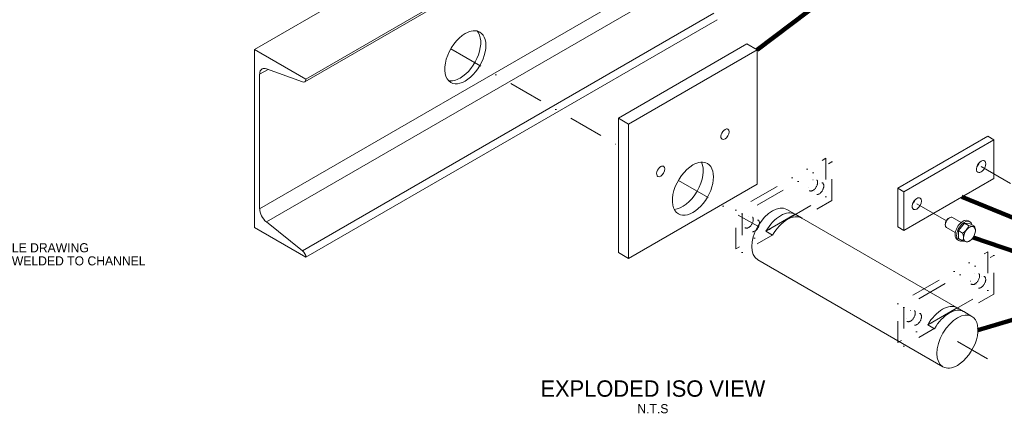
# Model space of a CAD drawing. Header units: millimetres. Extents: x -33820 to -29615, y -714818 to -711848.
# Tile 3 of 13: x -32466 to -31111, y -713600 to -713060. Entities that reach past the tile are written whole.
import ezdxf

# ---------------------------------------------------------------- set-up
doc = ezdxf.new("R2010")
doc.units = ezdxf.units.MM
doc.header["$MEASUREMENT"] = 0
for name, pattern in [('DGN Style 4', [95.165673, 47.582836, -23.791418, 0, -23.791418]), ('DGN Style 5', [41.634982, 17.843564, -23.791418]), ('DGN Style 6', [113.009236, 0, -23.791418, 41.634982, -23.791418, 0, -23.791418])]:
    doc.linetypes.add(name, pattern=pattern)
doc.styles.add('Style-ENGINEERING', font='ENGINEERING.shx')
doc.styles.add('Style-ENGINEERING_0', font='ENGINEERING.shx')
doc.dimstyles.new('MetricMM', dxfattribs={"dimtxt": 3, "dimasz": 3, "dimexe": 1.5, "dimexo": 1.5, "dimgap": 1.5, "dimtad": 1, "dimdec": 0, "dimzin": 7, "dimtxsty": 'Style-ENGINEERING_0', "dimcen": 0.09, "dimclrd": 1, "dimclre": 1, "dimclrt": 7, "dimadec": 0, "dimazin": 3, "dimtfac": 1, "dimtdec": 0, "dimtofl": 0, "dimtmove": 0, "dimatfit": 3, "dimfxl": 1, "dimtzin": 7, "dimlwd": -1, "dimlwe": 0, "dimarcsym": 0})

msp = doc.modelspace()

# ---------------------------------------------------------------- linework, layer by layer
at = {"color": 7, "linetype": 'Continuous', "lineweight": 0}
for p, q in [((-31577.1, -712774.45), (-32142.79, -713101.05)), ((-32073.73, -713145.53), (-31508.05, -712818.94)), ((-31506.39, -712815.27), (-32072.08, -713141.87)), ((-31570.03, -712993.46), (-32135.72, -713320.06)), ((-31560.8, -713011.63), (-32126.48, -713338.23)), ((-31511.01, -713051.14), (-32076.69, -713377.74)), ((-31506.39, -713060.22), (-32072.08, -713386.82)), ((-32142.79, -713101.05), (-32072.08, -713141.87)), ((-32142.79, -713346), (-32142.79, -713101.05)), ((-32124.16, -713128.48), (-32135.72, -713135.15)), ((-32076.69, -713145.63), (-32126.48, -713127.64)), ((-32135.72, -713135.15), (-32135.72, -713320.06)), ((-31186.97, -713332.49), (-31187.68, -713332.9)), ((-31170.93, -713339.05), (-31182.97, -713332.1)), ((-31158.96, -713337.87), (-31161.08, -713336.65)), ((-32072.08, -713386.82), (-32142.79, -713346)), ((-32126.48, -713338.23), (-32076.69, -713377.74)), ((-31192.63, -713341.47), (-31192.63, -713342.29)), ((-31190.97, -713345.95), (-31178.93, -713352.9)), ((-31174.65, -713350.13), (-31166.46, -713339.94)), ((-31168.85, -713353.48), (-31174.65, -713350.13)), ((-31174.65, -713361.05), (-31174.65, -713350.13)), ((-31160.66, -713343.29), (-31166.46, -713339.94)), ((-31166.46, -713339.94), (-31158.27, -713340.67)), ((-31152.47, -713344.03), (-31158.27, -713340.67)), ((-31155.32, -713344.39), (-31155.28, -713344.39)), ((-31151.2, -713350.18), (-31151.2, -713350.25)), ((-31176.08, -713362.63), (-31173.96, -713363.85)), ((-31168.85, -713364.4), (-31174.65, -713361.05)), ((-31155.28, -713360.75), (-31155.32, -713360.8)), ((-31160.66, -713365.14), (-31159.39, -713364.4))]:
    msp.add_line(p, q, dxfattribs=at)
at = {"color": 1, "linetype": 'DGN Style 4', "lineweight": 0}
for p, q in [((-31872.87, -713100.3), (-31642.37, -713233.38)), ((-31143.46, -713262.09), (-31102.79, -713285.56)), ((-31559.84, -713281.03), (-31450.54, -713344.14)), ((-31231.84, -713313.12), (-31191.18, -713336.6)), ((-31175.98, -713502.65), (-31120.11, -713534.91))]:
    msp.add_line(p, q, dxfattribs=at)
at = {"color": 3, "linetype": 'Continuous', "lineweight": 0}
for p, q in [((-31642.37, -713195.45), (-31465.6, -713093.39)), ((-31628.23, -713203.61), (-31451.45, -713101.55)), ((-31451.45, -713101.55), (-31465.6, -713093.39)), ((-31451.45, -713101.55), (-31451.45, -713286.45)), ((-31628.23, -713203.61), (-31642.37, -713195.45)), ((-31642.37, -713380.35), (-31642.37, -713195.45)), ((-31628.23, -713388.52), (-31628.23, -713203.61)), ((-31451.45, -713286.45), (-31628.23, -713388.52)), ((-31628.23, -713388.52), (-31642.37, -713380.35))]:
    msp.add_line(p, q, dxfattribs=at)
at = {"color": 5, "linetype": 'Continuous', "lineweight": 0}
for p, q in [((-31134.26, -713220.44), (-31258.01, -713291.89)), ((-31125.78, -713225.34), (-31249.52, -713296.79)), ((-31134.26, -713220.44), (-31125.78, -713225.34)), ((-31125.78, -713225.34), (-31125.78, -713278.42)), ((-31125.78, -713278.42), (-31249.52, -713349.86)), ((-31258.01, -713344.96), (-31258.01, -713291.89)), ((-31258.01, -713291.89), (-31249.52, -713296.79)), ((-31249.52, -713296.79), (-31249.52, -713349.86)), ((-31249.52, -713349.86), (-31258.01, -713344.96))]:
    msp.add_line(p, q, dxfattribs=at)
at = {"color": 5, "linetype": 'DGN Style 6', "lineweight": 0}
for p, q in [((-31480.75, -713322.21), (-31357, -713250.76)), ((-31472.26, -713327.11), (-31348.52, -713255.66)), ((-31357, -713250.76), (-31348.52, -713255.66)), ((-31357, -713303.84), (-31357, -713250.76)), ((-31348.52, -713255.66), (-31348.52, -713308.73)), ((-31374.68, -713280.16), (-31366.19, -713285.06)), ((-31381.04, -713291.18), (-31372.56, -713296.08)), ((-31372.56, -713296.08), (-31366.19, -713299.75)), ((-31366.19, -713285.06), (-31359.83, -713288.73)), ((-31357, -713303.84), (-31480.75, -713375.28)), ((-31390.19, -713332.79), (-31348.52, -713308.73)), ((-31348.52, -713308.73), (-31357, -713303.84)), ((-31480.75, -713322.21), (-31480.75, -713375.28)), ((-31472.26, -713327.11), (-31480.75, -713322.21)), ((-31472.26, -713380.18), (-31472.26, -713327.11)), ((-31463.07, -713331.19), (-31454.58, -713336.09)), ((-31456.7, -713334.86), (-31448.22, -713339.76)), ((-31469.43, -713342.21), (-31460.95, -713347.11)), ((-31463.07, -713345.88), (-31454.58, -713350.78)), ((-31472.26, -713380.18), (-31429.88, -713355.71)), ((-31480.75, -713375.28), (-31472.26, -713380.18)), ((-31258.01, -713450.8), (-31134.26, -713379.36)), ((-31249.52, -713455.7), (-31125.78, -713384.26)), ((-31134.26, -713379.36), (-31125.78, -713384.26)), ((-31134.26, -713432.43), (-31134.26, -713379.36)), ((-31125.78, -713384.26), (-31125.78, -713437.33)), ((-31151.94, -713408.76), (-31143.46, -713413.65)), ((-31143.46, -713413.65), (-31137.09, -713417.33)), ((-31158.3, -713419.78), (-31149.82, -713424.68)), ((-31149.82, -713424.68), (-31143.46, -713428.35)), ((-31134.26, -713432.43), (-31258.01, -713503.88)), ((-31167.45, -713461.39), (-31125.78, -713437.33)), ((-31125.78, -713437.33), (-31134.26, -713432.43)), ((-31258.01, -713450.8), (-31258.01, -713503.88)), ((-31249.52, -713455.7), (-31258.01, -713450.8)), ((-31249.52, -713508.78), (-31249.52, -713455.7)), ((-31246.69, -713470.81), (-31238.21, -713475.71)), ((-31240.33, -713459.79), (-31231.84, -713464.69)), ((-31233.96, -713463.46), (-31225.48, -713468.36)), ((-31249.52, -713508.78), (-31207.14, -713484.31)), ((-31240.33, -713474.48), (-31231.84, -713479.38)), ((-31258.01, -713503.88), (-31249.52, -713508.78))]:
    msp.add_line(p, q, dxfattribs=at)
at = {"color": 9, "linetype": 'Continuous', "lineweight": 0}
for p, q in [((-31399.23, -713327.57), (-31410.54, -713321.04)), ((-31399.03, -713327.69), (-31439.43, -713351.01)), ((-31390.24, -713332.77), (-31399.03, -713327.69)), ((-31176.49, -713456.17), (-31390.03, -713332.88)), ((-31439.43, -713351.01), (-31430.23, -713356.32)), ((-31450.54, -713390.32), (-31195.98, -713537.29)), ((-31176.29, -713456.29), (-31216.69, -713479.61)), ((-31167.5, -713461.37), (-31176.29, -713456.29)), ((-31155.98, -713468.01), (-31167.3, -713461.48)), ((-31216.69, -713479.61), (-31207.49, -713484.92))]:
    msp.add_line(p, q, dxfattribs=at)
at = {"color": 7, "linetype": 'Continuous', "lineweight": 0}
for centre, major_axis, start_param, end_param in [((-31852.87, -713111.85), (20, 34.64), 0.7853981, 3.1415922), ((-31852.87, -713111.85), (20, 34.64), 3.1415922, 6.2831857), ((-31852.87, -713111.85), (20, 34.64), 0.0000004, 0.7853981), ((-32124.4, -713141.68), (8, -13.86), 3.1415907, 3.9269895), ((-32124.4, -713141.68), (8, -13.86), 2.5412224, 3.1415907), ((-32124.4, -713326.59), (8, -13.86), 3.9269895, 5.3127599), ((-31186.97, -713339.02), (4, 6.93), 0.7853955, 2.3561965), ((-31186.97, -713339.02), (4, 6.93), 6.2831805, 7.0685808), ((-31186.97, -713339.02), (4, 6.93), 2.3561965, 3.1415974)]:
    msp.add_ellipse(centre, major_axis=major_axis, ratio=0.5773503, start_param=start_param, end_param=end_param, dxfattribs=at)
at = {"color": 7, "linetype": 'Continuous', "lineweight": 0, "extrusion": (0, 0, -1)}
for centre, major_axis, start_param, end_param in [((-31859.95, -713107.77), (-20, -34.64), 3.3193033, 5.4977875), ((-32077.73, -713138.61), (-4, 6.93), 3.1415888, 3.7419594), ((-32077.73, -713138.61), (-4, 6.93), 2.3561931, 3.1415888), ((-31859.95, -713107.77), (-20, -34.64), 5.4977875, 6.1054746), ((-31187.68, -713338.62), (-3.5, -6.06), 0.7853931, 2.3561962), ((-31168.58, -713349.64), (-7.5, -12.99), 0.7853967, 3.1415928), ((-31166.46, -713350.86), (-7.5, -12.99), 0.7853983, 3.1415924), ((-31159.39, -713354.95), (-5.79, -10.03), 5.4978008, 9.1601479), ((-31166.46, -713350.86), (-7.5, -12.99), 3.1415924, 3.6745983), ((-31159.39, -713354.95), (-5.79, -10.03), 2.8826279, 3.9232387), ((-31159.39, -713354.95), (-5.79, -10.03), 3.9307448, 4.9713565), ((-31168.58, -713349.64), (-7.5, -12.99), 0.0000008, 0.7853967), ((-31166.46, -713350.86), (-7.5, -12.99), 0.0000002, 0.7853983), ((-31166.46, -713350.86), (-7.5, -12.99), 5.750178, 6.2831855), ((-31159.39, -713354.95), (-5.79, -10.03), 4.9770195, 5.4978008), ((-32077.73, -713383.56), (-4, 6.93), 0.9704269, 2.3561945)]:
    msp.add_ellipse(centre, major_axis=major_axis, ratio=0.5773503, start_param=start_param, end_param=end_param, dxfattribs=at)
at = {"color": 3, "linetype": 'Continuous', "lineweight": 0}
for centre, major_axis, start_param, end_param in [((-31495.65, -713217.66), (4, 6.93), 0.7853918, 3.1415941), ((-31495.65, -713217.66), (4, 6.93), 3.1415941, 6.2831839), ((-31495.65, -713217.66), (4, 6.93), 6.2831839, 7.0685771), ((-31539.84, -713292.58), (20, 34.64), 0.0000007, 0.7853986), ((-31584.04, -713268.7), (4, 6.93), 0.7853987, 3.1415919), ((-31584.04, -713268.7), (4, 6.93), 3.1415919, 6.2831822), ((-31584.04, -713268.7), (4, 6.93), 6.2831822, 7.068584), ((-31539.84, -713292.58), (20, 34.64), 0.7853986, 3.1415925), ((-31553.98, -713284.41), (20, 34.64), 3.5029594, 5.9218183), ((-31539.84, -713292.58), (20, 34.64), 3.1415925, 6.283186)]:
    msp.add_ellipse(centre, major_axis=major_axis, ratio=0.5773503, start_param=start_param, end_param=end_param, dxfattribs=at)
at = {"color": 5, "linetype": 'Continuous', "lineweight": 0}
for centre, start_param, end_param in [((-31143.46, -713262.09), 0.7854019, 3.1415903), ((-31143.46, -713262.09), 3.1415903, 6.2831877), ((-31143.46, -713262.09), 0.0000024, 0.7854019), ((-31231.84, -713313.12), 0.7853966, 3.1415958), ((-31231.84, -713313.12), 3.1415958, 6.2831822), ((-31231.84, -713313.12), 6.2831822, 7.068582)]:
    msp.add_ellipse(centre, major_axis=(4.5, 7.79), ratio=0.5773503, start_param=start_param, end_param=end_param, dxfattribs=at)
at = {"color": 5, "linetype": 'Continuous', "lineweight": 0, "extrusion": (0, 0, -1)}
for centre, start_param, end_param in [((-31151.94, -713257.19), 4.3725536, 5.0522253), ((-31240.33, -713308.22), 4.3725519, 5.052226)]:
    msp.add_ellipse(centre, major_axis=(-4.5, -7.79), ratio=0.5773503, start_param=start_param, end_param=end_param, dxfattribs=at)
at = {"color": 5, "linetype": 'DGN Style 6', "lineweight": 0}
for centre in [(-31374.68, -713287.51), (-31463.07, -713338.54), (-31151.94, -713416.1), (-31240.33, -713467.13)]:
    msp.add_ellipse(centre, major_axis=(-4.5, -7.79), ratio=0.5773503, dxfattribs=at)
at = {"color": 5, "linetype": 'DGN Style 6', "lineweight": 0, "extrusion": (0, 0, -1)}
for centre in [(-31366.19, -713292.4), (-31454.58, -713343.44), (-31143.46, -713421), (-31231.84, -713472.03)]:
    msp.add_ellipse(centre, major_axis=(4.5, 7.79), ratio=0.5773503, dxfattribs=at)
at = {"color": 9, "linetype": 'Continuous', "lineweight": 0}
for centre, start_param, end_param in [((-31430.54, -713355.68), 0.0000006, 3.1415921), ((-31419.23, -713362.21), 0.0000005, 1.5807974), ((-31419.23, -713362.21), 6.2731849, 6.2831858), ((-31196.49, -713490.81), 0.0000002, 1.5807965), ((-31196.49, -713490.81), 6.2731846, 6.2831855), ((-31175.98, -713502.65), 0.0000003, 3.1415924), ((-31175.98, -713502.65), 3.9269902, 6.2831856), ((-31175.98, -713502.65), 3.1415924, 3.9269902)]:
    msp.add_ellipse(centre, major_axis=(20, 34.64), ratio=0.5773503, start_param=start_param, end_param=end_param, dxfattribs=at)
at = {"color": 9, "linetype": 'Continuous', "lineweight": 0, "extrusion": (0, 0, -1)}
for centre, start_param in [((-31410.03, -713367.52), 1.5607957), ((-31187.3, -713496.12), 1.5607962)]:
    msp.add_ellipse(centre, major_axis=(-20, -34.64), ratio=0.5773503, start_param=start_param, end_param=3.1415925, dxfattribs=at)
at = {"color": 7, "linetype": 'Continuous', "lineweight": 0}
for points, knots in [([(-31168.85, -713353.48), (-31164.95, -713351.46), (-31161.67, -713347.63), (-31160.76, -713343.53), (-31160.66, -713343.29)], [0, 0, 0, 0, 0.9377679, 1, 1, 1, 1]), ([(-31168.85, -713364.4), (-31167.54, -713362.43), (-31167.15, -713358.95), (-31168.48, -713354.64), (-31168.72, -713353.87), (-31168.85, -713353.48)], [0, 0, 0, 0, 0.8164164, 0.908196, 1, 1, 1, 1]), ([(-31160.66, -713365.14), (-31160.76, -713365.17), (-31161.61, -713365.76), (-31164.36, -713365.58), (-31168.12, -713364.59), (-31168.6, -713364.47), (-31168.85, -713364.4)], [0, 0, 0, 0, 0.0720349, 0.8755407, 0.9377681, 1, 1, 1, 1])]:
    msp.add_open_spline(points, degree=3, knots=knots, dxfattribs=at)
for points in [[(-31160.66, -713343.29), (-31158.66, -713343.83), (-31156.74, -713344.26), (-31155.32, -713344.39)], [(-31155.28, -713344.39), (-31153.85, -713344.52), (-31153, -713344.34), (-31152.47, -713344.03)], [(-31152.47, -713344.03), (-31151.74, -713346.13), (-31151.2, -713348.28), (-31151.2, -713350.18)]]:
    msp.add_open_spline(points, degree=3, dxfattribs=at)

# ---------------------------------------------------------------- texts
at = {"color": 7, "linetype": 'DGN Style 5', "lineweight": 0, "char_height": 12.5, "style": 'Style-ENGINEERING'}
for s, insert, attachment_point, line_spacing_factor in [('SEE CRADLE DRAWING\\PDOUBLER WELDED TO CHANNEL', (-32562.06, -713382.78), 4, 0.86543), ('N.T.S', (-31594.9, -713595.01), 5, 0.6)]:
    msp.add_mtext(s, dxfattribs=dict(at, insert=insert, attachment_point=attachment_point, line_spacing_factor=line_spacing_factor))
at = {"lineweight": 13, "insert": (-31594.91, -713567.37), "char_height": 22.5, "width": 618.4898, "attachment_point": 5, "line_spacing_factor": 0.9, "style": 'Style-ENGINEERING'}
msp.add_mtext('EXPLODED ISO VIEW', dxfattribs=at)

# ---------------------------------------------------------------- leaders
at = {"color": 1, "linetype": 'Continuous'}
for points in [[(-31451.45, -713101.55), (-31357.71, -713030.5)], [(-31169.8, -713303.83), (-31015.38, -713367.23)], [(-31154.36, -713359.5), (-31015.38, -713407.41)], [(-31147.7, -713487.01), (-31015.38, -713447.6)]]:
    msp.add_leader(points, dimstyle='MetricMM', override={"dimtxt": 12.5, "dimasz": 12.5, "dimgap": 6.25, "dimclrd": 0, "dimlwd": 65534}, dxfattribs=at)

doc.saveas('drawing.dxf')
